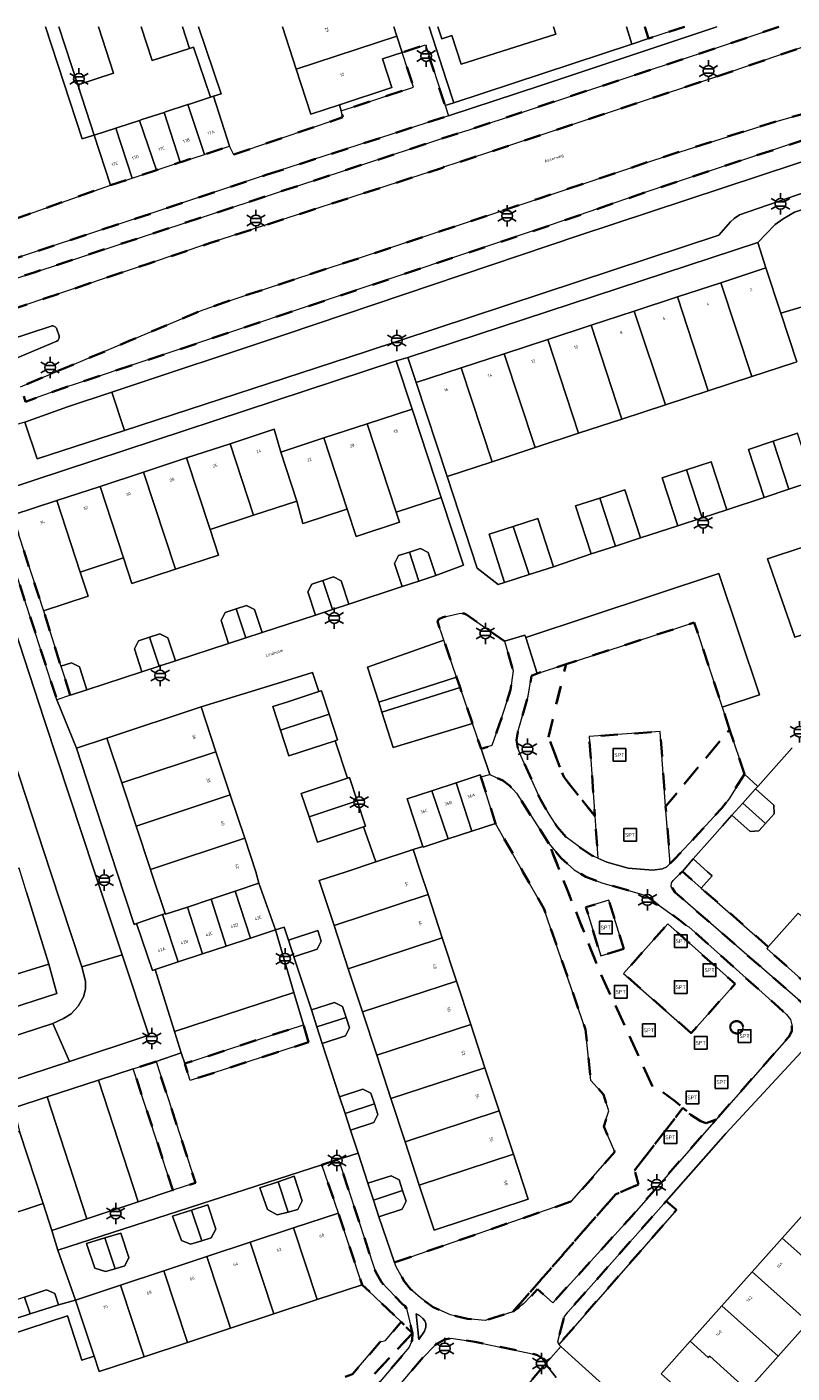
# Model space of a CAD drawing. Extents: x 105780 to 185197, y 477999 to 525027.
# Tile 86 of 256: x 106010 to 106100, y 479941 to 480100. Entities that reach past the tile are written whole.
import ezdxf
from ezdxf.enums import TextEntityAlignment as Align

# ---------------------------------------------------------------- set-up
doc = ezdxf.new("R2010")
doc.units = 0
doc.linetypes.add('XX-HIDDEN', pattern=[4, 2, -2])
for name, color, linetype, lineweight in [('B-GV-GR-HAAG_01-G', 252, 'GR-HAAG1', 13), ('B-GV-GR-MATERIAALGRENS-G', 252, 'XX-HIDDEN', 35), ('B-RO-IE-MEUBILAIR_WEGMEUBILAIR-S', 252, 'Continuous', 25), ('B-XX-KG-KADASTRAAL_BEBOUWING-G', 252, 'Continuous', 20), ('B1-WE-OG-BEBOUWING-T18', 7, 'Continuous', 18), ('B1-WE-OG-TERREIN_ERF-GV', 252, 'Continuous', 18), ('B1-WE-OG-TOPOGRAFIE-T18', 10, 'Continuous', 18), ('B1-WE-VH-VERHARDING_ASFALT-GV', 252, 'Continuous', 18), ('B1-WE-VH-VERHARDING_BETONSTRAATSTEEN-GV', 252, 'Continuous', 18), ('B1-WE-VH-VERHARDING_TEGEL-GV', 252, 'Continuous', 18), ('B1-WE-VH-VERHARDING_TEGEL_RUBBER-GV', 252, 'Continuous', 18)]:
    doc.layers.add(name, color=color, linetype=linetype, lineweight=lineweight)
doc.styles.add('NLCS-ISO', font='NLCS-ISO.ttf')
doc.styles.add('NLCS-ISO-M200-T18', font='NLCS-ISO.ttf', dxfattribs={"height": 0.36})
doc.linetypes.add('GR-HAAG1', pattern='A,6,[176,NLCS.shx,S=0.125,R=0,X=0,Y=0],-2', length=8)

# ---------------------------------------------------------------- blocks, each defined once
blk = doc.blocks.new('B-SIE-WEG_LICHTMAST-SO')
at = {"ltscale": 0.1}
for p, q in [((-1.1, 0.63), (-2.19, 1.27)), ((0, 1.27), (0, 2.53)), ((1.1, 0.63), (2.19, 1.27)), ((-1.1, -0.63), (-2.19, -1.27)), ((0, -1.27), (0, -2.53)), ((1.1, -0.63), (2.19, -1.27))]:
    blk.add_line(p, q, dxfattribs=at)
at = {"flags": 128}
for points in [[(-1.16, 0.5), (1.16, 0.5)], [(-1.16, -0.5), (1.16, -0.5)]]:
    blk.add_lwpolyline(points, dxfattribs=at)
at = {"ltscale": 0.1}
blk.add_circle((0, 0), 1.27, dxfattribs=at)
at = {"style": 'NLCS-ISO'}
blk.add_attdef('TYPE', text='', height=1.8, dxfattribs=at).set_placement((0, 2.53), align=Align.BOTTOM_CENTER)
blk = doc.blocks.new('SIE-WEG_SPEELTOESTEL-SO')
at = {"flags": 128}
blk.add_lwpolyline([(-0.75, -0.75), (0.75, -0.75), (0.75, 0.75), (-0.75, 0.75)], close=True, dxfattribs=at)
at = {"style": 'NLCS-ISO'}
blk.add_text('SPT', height=0.45, dxfattribs=at).set_placement((0, 0), align=Align.MIDDLE_CENTER)

msp = doc.modelspace()

# ---------------------------------------------------------------- linework, layer by layer
at = {"layer": 'B-GV-GR-HAAG_01-G', "flags": 128}
for points in [[(106091.516, 480075.342), (106092.899, 480076.924), (106093.332, 480077.343), (106093.973, 480077.777), (106114.201, 480084.737), (106113.193, 480088.081), (106100.632, 480083.79), (106074.975, 480075.311), (106040.32, 480063.654), (106019.698, 480056.785), (106021.208, 480052.244), (106049.707, 480061.543)], [(106021.208, 480052.244), (106019.698, 480056.785), (106014.469, 480055.043), (106009.414, 480053.239), (106010.891, 480048.877)]]:
    msp.add_lwpolyline(points, close=True, dxfattribs=at)
at = {"layer": 'B-GV-GR-MATERIAALGRENS-G', "flags": 128}
for points in [[(106098.633, 480100.013), (106089.741, 480097.024), (106087.837, 480096.384), (106061.977, 480087.846), (106060.706, 480087.427), (106023.001, 480075.052), (106010.636, 480070.993), (106004.89, 480069.107), (106005.922, 480065.907), (106011.646, 480067.826), (106024.025, 480071.977), (106031.251, 480074.4), (106058.837, 480083.337), (106058.973, 480083.423), (106064.033, 480085.071), (106090.676, 480093.919), (106103.062, 480098.176)], [(106082.776, 480100.013), (106083.196, 480098.626), (106087.449, 480100.013)], [(106092.864, 479981.567), (106092.905, 479981.781), (106092.894, 479981.835)]]:
    msp.add_lwpolyline(points, dxfattribs=at)
for points in [[(106038.108, 480082.523), (106059.53, 480089.503), (106059.143, 480090.694), (106056.808, 480097.888), (106054.073, 480096.994), (106055.419, 480092.877), (106046.848, 480090.074), (106047.044, 480089.317), (106034.094, 480084.902), (106033.693, 480085.771), (106033.635, 480085.898), (106030.818, 480084.972), (106030.669, 480084.923), (106028.001, 480084.046), (106027.814, 480083.985), (106025.184, 480083.121), (106024.999, 480083.06), (106022.367, 480082.195), (106022.11, 480082.111), (106019.55, 480081.269), (106000, 480074.37), (105997.512, 480073.573), (105998.088, 480071.8), (106000, 480072.388), (106000.375, 480072.503), (106000.001, 480073.792), (106001.097, 480074.153), (106001.762, 480071.667), (106000, 480071.165), (105998.521, 480070.744), (105998.864, 480069.546), (106000, 480069.879), (106022.558, 480077.329)], [(106116.031, 480091.452), (106119.961, 480092.756), (106119.177, 480094.756), (106113.94, 480093.157), (106112.9, 480092.87), (106103.892, 480090.38), (106098.154, 480088.794), (106083.845, 480084.256), (106070.289, 480079.702), (106044.002, 480071), (106034.086, 480067.753), (106030.405, 480066.486), (106021.695, 480062.796), (106014.246, 480059.665), (106008.902, 480057.419), (106009.5, 480055.649), (106011.077, 480056.206), (106014.735, 480057.51), (106014.914, 480057.57), (106071.694, 480076.568), (106082.643, 480080.361), (106104.777, 480087.714), (106113.607, 480090.647)], [(106007.915, 480042.205), (106006.931, 480045.173), (106005.364, 480044.656), (106013.219, 480020.365), (106014.808, 480020.886), (106013.68, 480024.325), (106011.629, 480030.892)], [(106066.17, 480027.287), (106061.702, 480030.427), (106061.388, 480030.569), (106060.959, 480030.6), (106058.9, 480030.14), (106058.421, 480029.901), (106058.233, 480029.612), (106058.994, 480027.397), (106060.494, 480023.034), (106060.91, 480021.822), (106062.374, 480017.563), (106063.411, 480014.544), (106064.671, 480014.937), (106065.597, 480017.496), (106066.881, 480021.521), (106067.189, 480023.789)], [(106092.806, 480016.835), (106091.934, 480019.484), (106088.629, 480029.516), (106073.451, 480024.577), (106071.361, 480015.949), (106073.173, 480011.219), (106076.872, 480006.588), (106076.196, 480015.999), (106084.593, 480016.602), (106085.232, 480007.713)], [(106071.361, 480015.949), (106073.451, 480024.577), (106070.054, 480023.472), (106069.379, 480023.202), (106068.976, 480020.786), (106067.733, 480016.578), (106067.599, 480015.586), (106067.761, 480014.616), (106068.144, 480013.625), (106070.428, 480008.537), (106071.454, 480006.796), (106072.433, 480005.277), (106073.48, 480004.079), (106074.952, 480002.986), (106076.519, 480001.915), (106077.231, 480001.603), (106076.872, 480006.588), (106073.173, 480011.219)], [(106094.551, 480011.539), (106092.806, 480016.835), (106085.232, 480007.713), (106085.791, 480000.973), (106086.282, 480001.495), (106089.09, 480004.479), (106091.83, 480007.499), (106092.7, 480008.593)], [(106071.424, 480003.35), (106067.594, 480009.299), (106066.813, 480010.166), (106065.986, 480010.803), (106065.1, 480011.176), (106064.448, 480011.528), (106063.378, 480011.242), (106065.094, 480005.728), (106068.359, 480000), (106070.832, 479995.666), (106075.75, 479981.339), (106076.388, 479975.291), (106077.89, 479973.644), (106078.498, 479971.677), (106078.208, 479970.749), (106077.93, 479969.858), (106079.209, 479966.825), (106074.112, 479960.983), (106053.157, 479953.735), (106053.344, 479953.211), (106054.29, 479951.542), (106055.058, 479950.586), (106056.216, 479949.548), (106057.737, 479948.439), (106059.772, 479947.533), (106061.791, 479947.081), (106063.886, 479946.877), (106067.16, 479947.899), (106076.048, 479958.072), (106078.118, 479960.441), (106079.307, 479961.802), (106082.018, 479962.971), (106081.559, 479964.641), (106087.286, 479972.037), (106086.386, 479972.809), (106084.888, 479973.92), (106083.751, 479974.438), (106077.305, 479988.491)], [(106087.621, 479993.665), (106086.851, 479994.292), (106083.823, 479996.464), (106082.941, 479997.133), (106082.228, 479997.391), (106077.691, 479998.689), (106075.799, 479999.403), (106074.797, 480000), (106074.429, 480000.219), (106072.879, 480001.614), (106071.424, 480003.35), (106077.305, 479988.491), (106083.751, 479974.438), (106084.888, 479973.92), (106086.386, 479972.809), (106087.286, 479972.037), (106088.221, 479971.235), (106089.312, 479970.497), (106090.034, 479970.218), (106091.208, 479970.678), (106094.134, 479973.967), (106099.794, 479980.465), (106100.182, 479981.12), (106100.184, 479981.876), (106100.023, 479982.496), (106099.532, 479983.085), (106098.603, 479983.962), (106093.981, 479988.099), (106087.971, 479993.478)], [(106097.369, 479991.123), (106089.447, 479998.065), (106087.213, 480000.023), (106086.964, 479999.774), (106086.139, 479998.949), (106085.941, 479998.675), (106085.878, 479998.248), (106086.367, 479997.551), (106104.776, 479981.536), (106106.172, 479983.108), (106103.912, 479985.091), (106103.829, 479984.998), (106097.189, 479990.921)], [(106080.279, 479990.882), (106077.553, 479990.052), (106075.802, 479995.805), (106078.528, 479996.635)], [(106088.25, 479980.884), (106080.263, 479987.971), (106085.481, 479993.823), (106093.45, 479986.715)], [(106042.996, 479979.827), (106042.377, 479981.875), (106028.335, 479977.279), (106028.963, 479975.282)], [(106024.942, 479977.522), (106022.249, 479976.649), (106026.939, 479962.294), (106029.62, 479963.185)], [(106091.208, 479970.678), (106090.034, 479970.218), (106089.312, 479970.497), (106088.221, 479971.235), (106087.286, 479972.037), (106081.559, 479964.641), (106082.018, 479962.971), (106079.307, 479961.802), (106078.118, 479960.441), (106076.048, 479958.072), (106067.16, 479947.899), (106068.414, 479948.832), (106070.084, 479950.591), (106071.881, 479948.961), (106081.218, 479959.233)], [(106046.257, 479965.853), (106044.561, 479965.305), (106046.511, 479959.583), (106049.314, 479951.111), (106053.933, 479946.719), (106055.287, 479945.369), (106054.582, 479948.281), (106054.377, 479948.601), (106054.103, 479948.814), (106051.614, 479951.415), (106050.871, 479952.772), (106046.624, 479965.699)], [(106086.515, 479959.964), (106085.285, 479960.998), (106073.681, 479947.866), (106073.223, 479947.276), (106072.462, 479944.382), (106072.581, 479944.026)], [(106041.163, 479921.561), (106037.475, 479924.75), (106039.056, 479926.572), (106038.228, 479927.667), (106037.968, 479928.466), (106038.093, 479929.367), (106038.622, 479930.182), (106039.225, 479930.578), (106040.064, 479930.949), (106040.708, 479930.997), (106041.305, 479930.981), (106041.788, 479930.852), (106055.287, 479945.369), (106053.933, 479946.719), (106052.099, 479944.49), (106051.446, 479944.344), (106048.19, 479940.527), (106047.097, 479940.149), (106047.236, 479939.789), (106045.618, 479939.26), (106045.564, 479939.413), (106024.499, 479932.518), (106031.47, 479911.508), (106034.704, 479913.672), (106037.54, 479915.777), (106038.819, 479917.116), (106040.077, 479919.018), (106040.908, 479920.436), (106041.475, 479921.291)], [(106055.287, 479945.369), (106041.788, 479930.852), (106043.062, 479930.127), (106044.703, 479931.879), (106046.726, 479934.04), (106049.767, 479937.636), (106054.896, 479943.699), (106055.245, 479944.536)], [(106071.052, 479941.786), (106070.656, 479942.393), (106070.081, 479942.765), (106069.697, 479942.899), (106062.679, 479944.352), (106059.877, 479944.786), (106059.056, 479944.608), (106058.048, 479944.03), (106056.336, 479942.308), (106051.814, 479936.927), (106051.349, 479936.223), (106051.368, 479936.165), (106051.696, 479935.138), (106053.885, 479933.281), (106053.619, 479932.951), (106055.138, 479931.609), (106051.003, 479926.947), (106049.748, 479925.532), (106048.95, 479924.633), (106052.525, 479921.352), (106053.329, 479920.615), (106054.601, 479922.013), (106053.834, 479922.699), (106056.374, 479925.497), (106062.738, 479932.363), (106068.717, 479939.067)]]:
    msp.add_lwpolyline(points, close=True, dxfattribs=at)
for points in [[(106092.894, 479981.835, -0.8876909), (106094.404, 479981.395)], [(106094.404, 479981.395, -0.8038768), (106092.864, 479981.567)]]:
    msp.add_lwpolyline(points, format="xyb", dxfattribs=at)
at = {"layer": 'B-XX-KG-KADASTRAAL_BEBOUWING-G', "flags": 128}
for points in [[(106039.889, 480100.013), (106041.521, 480095.023), (106053.442, 480098.922), (106053.086, 480100.013)], [(106058.276, 480100.013), (106058.74, 480098.598), (106059.928, 480098.988), (106061.038, 480095.606), (106072.242, 480099.161), (106071.962, 480100.013)]]:
    msp.add_lwpolyline(points, dxfattribs=at)
for points in [[(106054.073, 480096.994), (106053.442, 480098.922), (106041.521, 480095.023), (106043.265, 480089.691), (106046.66, 480090.802), (106052.84, 480092.823), (106051.727, 480096.227)], [(106031.725, 480091.798), (106031.396, 480091.691), (106028.894, 480090.876), (106028.715, 480090.818), (106030.669, 480084.923), (106030.818, 480084.972), (106033.635, 480085.898)], [(106028.715, 480090.818), (106026.075, 480089.957), (106025.888, 480089.896), (106027.814, 480083.985), (106028.001, 480084.046), (106030.669, 480084.923)], [(106022.982, 480088.949), (106020.436, 480088.12), (106020.167, 480088.032), (106022.11, 480082.111), (106022.367, 480082.195), (106024.999, 480083.06)], [(106025.888, 480089.896), (106023.256, 480089.038), (106022.982, 480088.949), (106024.999, 480083.06), (106025.184, 480083.121), (106027.814, 480083.985)], [(106020.167, 480088.032), (106017.614, 480087.2), (106019.55, 480081.269), (106022.11, 480082.111)], [(106097.098, 480071.481), (106091.784, 480069.736), (106095.429, 480058.636), (106100.384, 480060.262), (106100.742, 480060.38), (106098.854, 480066.13)], [(106091.784, 480069.736), (106086.648, 480068.05), (106090.284, 480056.946), (106095.429, 480058.636)], [(106086.648, 480068.05), (106081.522, 480066.367), (106085.205, 480055.279), (106090.284, 480056.946)], [(106081.522, 480066.367), (106076.416, 480064.691), (106080.061, 480053.59), (106085.205, 480055.279)], [(106076.416, 480064.691), (106071.293, 480063.009), (106074.938, 480051.908), (106080.061, 480053.59)], [(106071.293, 480063.009), (106066.144, 480061.318), (106069.803, 480050.222), (106074.938, 480051.908)], [(106066.144, 480061.318), (106061.048, 480059.645), (106064.693, 480048.544), (106069.803, 480050.222)], [(106061.048, 480059.645), (106055.736, 480057.901), (106059.38, 480046.8), (106064.693, 480048.544)], [(106055.235, 480054.776), (106049.927, 480053.034), (106053.369, 480042.548), (106058.677, 480044.291), (106057.997, 480046.362)], [(106039.69, 480049.674), (106038.934, 480052.386), (106038.813, 480052.346), (106033.695, 480050.666), (106036.473, 480042.203), (106041.591, 480043.883)], [(106049.927, 480053.034), (106044.808, 480051.354), (106047.57, 480042.94), (106048.634, 480039.7), (106053.752, 480041.38), (106053.369, 480042.548)], [(106033.695, 480050.666), (106028.558, 480048.981), (106031.346, 480040.52), (106036.473, 480042.203)], [(106044.808, 480051.354), (106039.69, 480049.674), (106041.591, 480043.883), (106042.321, 480041.217), (106042.452, 480041.26), (106047.417, 480042.89), (106047.57, 480042.94)], [(106097.948, 480050.965), (106095.022, 480050.003), (106096.889, 480044.32), (106099.815, 480045.281)], [(106097.948, 480050.965), (106099.815, 480045.281), (106102.698, 480046.228), (106102.265, 480047.545), (106100.831, 480051.912)], [(106028.558, 480048.981), (106023.459, 480047.307), (106027.235, 480035.804), (106032.344, 480037.481), (106031.346, 480040.52)], [(106023.459, 480047.307), (106018.332, 480045.624), (106021.081, 480037.152), (106022.079, 480034.112), (106027.235, 480035.804)], [(106087.711, 480047.576), (106084.82, 480046.632), (106086.672, 480040.96), (106089.573, 480041.907)], [(106087.711, 480047.576), (106089.573, 480041.907), (106092.46, 480042.849), (106090.608, 480048.522)], [(106018.332, 480045.624), (106013.197, 480043.939), (106015.957, 480035.47), (106021.081, 480037.152)], [(106077.456, 480044.24), (106074.585, 480043.305), (106076.438, 480037.617), (106079.322, 480038.556)], [(106077.456, 480044.24), (106079.322, 480038.556), (106082.252, 480039.511), (106080.399, 480045.198)], [(106013.197, 480043.939), (106007.915, 480042.205), (106011.629, 480030.892), (106016.893, 480032.62), (106015.957, 480035.47)], [(106067.211, 480040.876), (106064.338, 480039.949), (106066.18, 480034.242), (106069.082, 480035.178)], [(106067.211, 480040.876), (106069.082, 480035.178), (106071.975, 480036.112), (106070.133, 480041.819)], [(106054.913, 480037.845), (106053.637, 480037.427), (106053.164, 480036.493), (106054.061, 480033.756), (106056.042, 480034.406)], [(106054.913, 480037.845), (106056.042, 480034.406), (106058.052, 480035.065), (106057.155, 480037.802), (106056.221, 480038.274)], [(106044.675, 480034.488), (106043.374, 480034.062), (106042.902, 480033.128), (106043.799, 480030.391), (106045.804, 480031.049)], [(106044.675, 480034.488), (106045.804, 480031.049), (106047.761, 480031.691), (106046.864, 480034.427), (106045.93, 480034.9)], [(106034.437, 480031.132), (106035.566, 480027.692), (106037.48, 480028.319), (106036.583, 480031.056), (106035.649, 480031.529)], [(106034.437, 480031.132), (106033.102, 480030.694), (106032.63, 480029.76), (106033.527, 480027.023), (106035.566, 480027.692)], [(106024.176, 480027.768), (106025.301, 480024.326), (106027.227, 480024.958), (106026.33, 480027.694), (106025.396, 480028.167)], [(106024.176, 480027.768), (106022.849, 480027.332), (106022.377, 480026.398), (106023.274, 480023.662), (106025.301, 480024.326)], [(106013.68, 480024.325), (106014.808, 480020.886), (106016.774, 480021.53), (106015.877, 480024.267), (106014.943, 480024.74)], [(106044.189, 480021.33), (106040.526, 480020.129), (106038.756, 480019.549), (106039.674, 480016.75), (106045.413, 480018.658), (106044.503, 480021.433)], [(106030.265, 480019.518), (106019.129, 480015.816), (106020.894, 480010.507), (106032.03, 480014.209)], [(106045.413, 480018.658), (106039.674, 480016.75), (106040.669, 480013.714), (106046.125, 480015.503), (106046.416, 480015.598)], [(106032.03, 480014.209), (106020.894, 480010.507), (106022.595, 480005.389), (106033.731, 480009.09)], [(106047.586, 480011.072), (106042.125, 480009.251), (106043.042, 480006.501), (106048.742, 480008.396), (106047.824, 480011.151)], [(106063.378, 480011.242), (106063.308, 480011.456), (106060.442, 480010.514), (106062.322, 480004.816), (106065.094, 480005.728)], [(106033.731, 480009.09), (106022.595, 480005.389), (106024.296, 480000.27), (106035.433, 480003.972)], [(106057.577, 480009.572), (106054.668, 480008.616), (106056.524, 480002.989), (106056.548, 480002.916), (106059.515, 480003.892)], [(106060.442, 480010.514), (106057.577, 480009.572), (106059.515, 480003.892), (106062.322, 480004.816)], [(106095.873, 480009.811), (106094.362, 480008.122), (106097.064, 480005.712), (106098.078, 480006.846), (106098.02, 480007.891)], [(106048.742, 480008.396), (106043.042, 480006.501), (106044.045, 480003.491), (106049.481, 480005.303), (106049.744, 480005.391)], [(106094.362, 480008.122), (106093.086, 480006.695), (106095.233, 480004.775), (106096.278, 480004.833), (106097.064, 480005.712)], [(106035.433, 480003.972), (106024.296, 480000.27), (106024.386, 480000), (106026.035, 479995.039), (106026.061, 479994.961), (106028.651, 479995.822), (106031.459, 479996.756), (106034.3, 479997.7), (106037.093, 479998.629), (106036.753, 480000)], [(106050.939, 480001.156), (106047.418, 480000), (106044.256, 479998.962), (106046, 479993.648), (106057.126, 479997.299), (106056.239, 480000), (106055.381, 480002.614)], [(106088.474, 480001.536), (106087.213, 480000.023), (106089.447, 479998.065), (106090.727, 479999.521), (106090.192, 480000)], [(106009.629, 479997.565), (106008.743, 480000.431), (106003.338, 479998.76), (106006.902, 479987.412), (106012.257, 479989.068)], [(106037.093, 479998.629), (106034.3, 479997.7), (106036.119, 479992.137), (106039.076, 479993.109)], [(106031.459, 479996.756), (106028.651, 479995.822), (106030.432, 479990.267), (106033.238, 479991.189)], [(106034.3, 479997.7), (106031.459, 479996.756), (106033.238, 479991.189), (106036.119, 479992.137)], [(106057.126, 479997.299), (106046, 479993.648), (106047.683, 479988.523), (106058.808, 479992.175)], [(106025.712, 479994.927), (106022.64, 479993.866), (106024.534, 479988.327), (106024.831, 479988.425), (106027.555, 479989.321)], [(106028.651, 479995.822), (106026.061, 479994.961), (106026.035, 479995.039), (106025.712, 479994.927), (106027.555, 479989.321), (106030.432, 479990.267)], [(106100.902, 479995.084), (106097.369, 479991.123), (106097.189, 479990.921), (106103.829, 479984.998), (106103.912, 479985.091), (106107.542, 479989.161)], [(106040.618, 479991.916), (106041.262, 479989.938), (106044.019, 479990.837), (106044.494, 479991.77), (106044.078, 479993.044)], [(106058.808, 479992.175), (106047.683, 479988.523), (106049.365, 479983.398), (106060.49, 479987.05)], [(106060.49, 479987.05), (106049.365, 479983.398), (106051.047, 479978.274), (106062.172, 479981.926)], [(106043.318, 479983.635), (106043.973, 479981.628), (106047.431, 479982.763), (106047.008, 479984.06), (106046.075, 479984.534)], [(106047.431, 479982.763), (106043.973, 479981.628), (106044.611, 479979.67), (106047.368, 479980.569), (106047.842, 479981.502)], [(106062.172, 479981.926), (106051.047, 479978.274), (106052.729, 479973.149), (106063.854, 479976.8)], [(106063.854, 479976.8), (106052.729, 479973.149), (106054.411, 479968.024), (106065.536, 479971.676)], [(106046.666, 479973.367), (106047.316, 479971.373), (106050.775, 479972.508), (106050.356, 479973.792), (106049.423, 479974.266)], [(106050.775, 479972.508), (106047.316, 479971.373), (106047.956, 479969.412), (106050.713, 479970.311), (106051.187, 479971.244)], [(106065.536, 479971.676), (106054.411, 479968.024), (106056.093, 479962.9), (106067.218, 479966.551)], [(106008.777, 479969.244), (106003.482, 479967.495), (106006.291, 479958.994), (106011.586, 479960.743)], [(106067.218, 479966.551), (106056.093, 479962.9), (106057.838, 479957.585), (106068.963, 479961.236)], [(106039.39, 479963.308), (106037.224, 479962.585), (106038.112, 479960.028), (106039.274, 479959.365), (106040.58, 479959.713)], [(106039.39, 479963.308), (106040.58, 479959.713), (106041.725, 479960.018), (106042.229, 479961.047), (106041.294, 479963.944)], [(106050.008, 479963.118), (106050.661, 479961.117), (106054.119, 479962.252), (106053.698, 479963.543), (106052.766, 479964.017)], [(106054.119, 479962.252), (106050.661, 479961.117), (106051.301, 479959.154), (106054.058, 479960.053), (106054.532, 479960.986)], [(106029.149, 479959.942), (106026.895, 479959.225), (106027.94, 479956.346), (106029.004, 479955.906), (106030.35, 479956.311)], [(106029.149, 479959.942), (106030.35, 479956.311), (106031.479, 479956.651), (106032.031, 479957.701), (106031.065, 479960.552)], [(106046.511, 479959.583), (106041.204, 479957.827), (106044.007, 479949.355), (106049.314, 479951.111)], [(106102.637, 479960.675), (106099.004, 479956.602), (106105.714, 479950.668), (106109.322, 479954.712)], [(106018.885, 479956.646), (106016.715, 479955.979), (106017.709, 479953.062), (106018.957, 479952.668), (106020.092, 479952.999)], [(106018.885, 479956.646), (106020.092, 479952.999), (106021.27, 479953.343), (106021.721, 479954.319), (106020.787, 479957.231)], [(106041.204, 479957.827), (106036.087, 479956.134), (106038.89, 479947.662), (106044.007, 479949.355)], [(106099.004, 479956.602), (106095.461, 479952.63), (106102.138, 479946.658), (106105.714, 479950.668)], [(106036.087, 479956.134), (106030.969, 479954.441), (106033.772, 479945.969), (106038.89, 479947.662)], [(106030.969, 479954.441), (106025.852, 479952.748), (106028.655, 479944.276), (106033.772, 479945.969)], [(106025.852, 479952.748), (106020.735, 479951.055), (106023.538, 479942.583), (106028.655, 479944.276)], [(106095.461, 479952.63), (106091.88, 479948.616), (106098.565, 479942.653), (106102.138, 479946.658)], [(106009.379, 479949.65), (106010.04, 479947.648), (106013.401, 479948.729), (106012.957, 479950.072), (106011.964, 479950.521)], [(106020.735, 479951.055), (106015.428, 479949.299), (106017.625, 479942.66), (106018.231, 479940.827), (106023.538, 479942.583)], [(106009.379, 479949.65), (106006.559, 479948.7), (106006.136, 479947.72), (106006.539, 479946.521), (106010.04, 479947.648)], [(106091.88, 479948.616), (106088.295, 479944.596), (106088.127, 479944.408), (106090.265, 479942.501), (106090.459, 479942.662), (106094.985, 479938.528), (106095.057, 479938.72), (106098.565, 479942.653)], [(106088.127, 479944.408), (106084.71, 479940.576), (106086.847, 479938.669), (106093.532, 479932.705), (106097.119, 479936.725), (106097.196, 479936.812), (106095.057, 479938.72), (106094.985, 479938.528), (106090.459, 479942.662), (106090.265, 479942.501)]]:
    msp.add_lwpolyline(points, close=True, dxfattribs=at)
at = {"layer": 'B1-WE-OG-TERREIN_ERF-GV', "flags": 128}
for points in [[(106000, 480074.37), (106019.55, 480081.269), (106017.614, 480087.2), (106017.455, 480087.148), (106016.21, 480086.746), (106011.854, 480100.013)], [(106029.965, 480100.013), (106032.634, 480092.092), (106031.725, 480091.798), (106033.635, 480085.898), (106033.693, 480085.771), (106034.094, 480084.902), (106047.044, 480089.317), (106046.848, 480090.074), (106046.66, 480090.802), (106043.265, 480089.691), (106041.521, 480095.023), (106039.889, 480100.013)], [(106057.238, 480100.013), (106059.314, 480093.688), (106060.186, 480091.032), (106081.23, 480097.964), (106080.588, 480100.013)], [(106071.962, 480100.013), (106072.242, 480099.161), (106061.038, 480095.606), (106059.928, 480098.988), (106058.74, 480098.598), (106058.276, 480100.013)], [(106100.384, 480060.262), (106095.429, 480058.636), (106090.284, 480056.946), (106085.205, 480055.279), (106080.061, 480053.59), (106074.938, 480051.908), (106069.803, 480050.222), (106064.693, 480048.544), (106059.38, 480046.8), (106062.95, 480035.923), (106065.414, 480033.995), (106066.18, 480034.242), (106064.338, 480039.949), (106067.211, 480040.876), (106070.133, 480041.819), (106071.975, 480036.112), (106076.438, 480037.617), (106074.585, 480043.305), (106077.456, 480044.24), (106080.399, 480045.198), (106082.252, 480039.511), (106086.672, 480040.96), (106084.82, 480046.632), (106087.711, 480047.576), (106090.608, 480048.522), (106092.46, 480042.849), (106096.889, 480044.32), (106095.022, 480050.003), (106097.948, 480050.965), (106100.831, 480051.912)], [(106100.225, 480014.679), (106096.14, 480010.109), (106095.873, 480009.811), (106098.02, 480007.891), (106098.078, 480006.846), (106097.064, 480005.712), (106096.278, 480004.833), (106095.233, 480004.775), (106093.086, 480006.695), (106091.967, 480005.443), (106090.735, 480004.065), (106088.474, 480001.536), (106090.192, 480000), (106090.727, 479999.521), (106089.447, 479998.065), (106097.369, 479991.123), (106100.902, 479995.084)], [(106102.258, 479979.724), (106092.367, 479969.012), (106085.285, 479960.998), (106086.515, 479959.964), (106072.581, 479944.026), (106072.827, 479943.799), (106074.122, 479942.602), (106080.991, 479936.406)], [(106009.379, 479949.65), (106011.964, 479950.521), (106012.957, 479950.072), (106013.401, 479948.729), (106015.428, 479949.299), (106013.335, 479955.216), (106012.613, 479957.531), (106011.586, 479960.743), (106006.291, 479958.994)], [(106084.71, 479940.576), (106088.127, 479944.408), (106088.295, 479944.596), (106091.88, 479948.616), (106095.461, 479952.63), (106099.004, 479956.602), (106102.637, 479960.675)], [(106048.19, 479940.527), (106051.446, 479944.344), (106052.099, 479944.49), (106053.933, 479946.719), (106049.314, 479951.111), (106044.007, 479949.355), (106038.89, 479947.662), (106033.772, 479945.969), (106028.655, 479944.276), (106023.538, 479942.583), (106018.231, 479940.827), (106017.625, 479942.66), (106016.178, 479942.181), (106014.473, 479947.41), (106000.479, 479942.847)], [(106072.3, 479940.144), (106071.407, 479941.241), (106071.052, 479941.786), (106068.717, 479939.067), (106072.588, 479935.614), (106073.634, 479936.77), (106074.209, 479936.817), (106075.078, 479936.887), (106075.865, 479936.162), (106074.153, 479934.218), (106076.922, 479931.749), (106077.006, 479931.674), (106074.994, 479929.587), (106079.021, 479925.995), (106083.049, 479922.403), (106084.851, 479924.643), (106084.96, 479924.546), (106088.988, 479920.953), (106093.016, 479917.361), (106094.305, 479916.211)]]:
    msp.add_lwpolyline(points, dxfattribs=at)
for points in [[(106054.073, 480096.994), (106051.727, 480096.227), (106052.84, 480092.823), (106046.66, 480090.802), (106046.848, 480090.074), (106055.419, 480092.877)], [(106071.293, 480063.009), (106076.416, 480064.691), (106081.522, 480066.367), (106086.648, 480068.05), (106091.784, 480069.736), (106097.098, 480071.481), (106096.129, 480074.484), (106054.753, 480060.897), (106055.736, 480057.901), (106061.048, 480059.645), (106066.144, 480061.318)], [(106055.235, 480054.776), (106053.362, 480060.482), (106006.931, 480045.173), (106007.915, 480042.205), (106013.197, 480043.939), (106018.332, 480045.624), (106023.459, 480047.307), (106028.558, 480048.981), (106033.695, 480050.666), (106038.813, 480052.346), (106038.934, 480052.386), (106039.69, 480049.674), (106044.808, 480051.354), (106049.927, 480053.034)], [(106053.164, 480036.493), (106053.637, 480037.427), (106054.913, 480037.845), (106056.221, 480038.274), (106057.155, 480037.802), (106058.052, 480035.065), (106061.307, 480036.278), (106058.677, 480044.291), (106053.369, 480042.548), (106053.752, 480041.38), (106048.634, 480039.7), (106047.57, 480042.94), (106047.417, 480042.89), (106042.452, 480041.26), (106042.321, 480041.217), (106041.591, 480043.883), (106036.473, 480042.203), (106031.346, 480040.52), (106032.344, 480037.481), (106027.235, 480035.804), (106022.079, 480034.112), (106021.081, 480037.152), (106015.957, 480035.47), (106016.893, 480032.62), (106011.629, 480030.892), (106013.68, 480024.325), (106014.943, 480024.74), (106015.877, 480024.267), (106016.774, 480021.53), (106023.274, 480023.662), (106022.377, 480026.398), (106022.849, 480027.332), (106024.176, 480027.768), (106025.396, 480028.167), (106026.33, 480027.694), (106027.227, 480024.958), (106033.527, 480027.023), (106032.63, 480029.76), (106033.102, 480030.694), (106034.437, 480031.132), (106035.649, 480031.529), (106036.583, 480031.056), (106037.48, 480028.319), (106043.799, 480030.391), (106042.902, 480033.128), (106043.374, 480034.062), (106044.675, 480034.488), (106045.93, 480034.9), (106046.864, 480034.427), (106047.761, 480031.691), (106054.061, 480033.756)], [(106047.586, 480011.072), (106046.125, 480015.503), (106040.669, 480013.714), (106039.674, 480016.75), (106038.756, 480019.549), (106040.526, 480020.129), (106044.189, 480021.33), (106043.439, 480023.585), (106039.798, 480022.461), (106030.265, 480019.518), (106032.03, 480014.209), (106033.731, 480009.09), (106035.433, 480003.972), (106036.753, 480000), (106037.093, 479998.629), (106039.076, 479993.109), (106040.118, 479993.452), (106040.618, 479991.916), (106044.078, 479993.044), (106044.494, 479991.77), (106044.019, 479990.837), (106041.262, 479989.938), (106043.318, 479983.635), (106046.075, 479984.534), (106047.008, 479984.06), (106047.431, 479982.763), (106047.842, 479981.502), (106047.368, 479980.569), (106044.611, 479979.67), (106046.666, 479973.367), (106049.423, 479974.266), (106050.356, 479973.792), (106050.775, 479972.508), (106051.187, 479971.244), (106050.713, 479970.311), (106047.956, 479969.412), (106048.844, 479966.689), (106050.008, 479963.118), (106052.766, 479964.017), (106053.698, 479963.543), (106054.119, 479962.252), (106054.532, 479960.986), (106054.058, 479960.053), (106051.301, 479959.154), (106053.157, 479953.735), (106074.112, 479960.983), (106079.209, 479966.825), (106077.93, 479969.858), (106078.208, 479970.749), (106078.498, 479971.677), (106077.89, 479973.644), (106076.388, 479975.291), (106075.75, 479981.339), (106070.832, 479995.666), (106068.359, 480000), (106065.094, 480005.728), (106062.322, 480004.816), (106059.515, 480003.892), (106056.548, 480002.916), (106056.524, 480002.989), (106055.381, 480002.614), (106056.239, 480000), (106057.126, 479997.299), (106058.808, 479992.175), (106060.49, 479987.05), (106062.172, 479981.926), (106063.854, 479976.8), (106065.536, 479971.676), (106067.218, 479966.551), (106068.963, 479961.236), (106057.838, 479957.585), (106056.093, 479962.9), (106054.411, 479968.024), (106052.729, 479973.149), (106051.047, 479978.274), (106049.365, 479983.398), (106047.683, 479988.523), (106046, 479993.648), (106044.256, 479998.962), (106047.418, 480000), (106050.939, 480001.156), (106049.481, 480005.303), (106044.045, 480003.491), (106043.042, 480006.501), (106042.125, 480009.251)], [(106024.386, 480000), (106024.296, 480000.27), (106022.595, 480005.389), (106020.894, 480010.507), (106019.129, 480015.816), (106015.528, 480014.619), (106020.32, 480000), (106022.372, 479993.741), (106022.64, 479993.866), (106025.712, 479994.927), (106026.035, 479995.039)], [(106013.215, 479985.597), (106012.257, 479989.068), (106006.902, 479987.412), (106001.75, 479985.819), (106000, 479985.278), (105996.624, 479984.234), (105991.478, 479982.643), (105986.331, 479981.052), (105981.184, 479979.46), (105975.846, 479977.81), (105977.044, 479973.936), (106000, 479981.337)], [(106036.087, 479956.134), (106041.204, 479957.827), (106046.511, 479959.583), (106044.561, 479965.305), (106013.335, 479955.216), (106015.428, 479949.299), (106020.735, 479951.055), (106025.852, 479952.748), (106030.969, 479954.441)], [(106126.803, 479961.071), (106126.398, 479961.376), (106125.019, 479959.831), (106122.863, 479961.756), (106122.804, 479962.801), (106123.677, 479963.778), (106123.36, 479964.073), (106122.292, 479965.065), (106118.574, 479960.896), (106114.941, 479956.824), (106112.861, 479958.679), (106109.322, 479954.712), (106105.714, 479950.668), (106102.138, 479946.658), (106098.565, 479942.653), (106095.057, 479938.72), (106097.196, 479936.812), (106097.119, 479936.725), (106093.532, 479932.705), (106089.813, 479928.536), (106094.196, 479924.446)], [(106038.112, 479960.028), (106037.224, 479962.585), (106039.39, 479963.308), (106041.294, 479963.944), (106042.229, 479961.047), (106041.725, 479960.018), (106040.58, 479959.713), (106039.274, 479959.365)], [(106026.895, 479959.225), (106029.149, 479959.942), (106031.065, 479960.552), (106032.031, 479957.701), (106031.479, 479956.651), (106030.35, 479956.311), (106029.004, 479955.906), (106027.94, 479956.346)], [(106021.27, 479953.343), (106020.092, 479952.999), (106018.957, 479952.668), (106017.709, 479953.062), (106016.715, 479955.979), (106018.885, 479956.646), (106020.787, 479957.231), (106021.721, 479954.319)], [(106017.625, 479942.66), (106015.428, 479949.299), (106013.401, 479948.729), (106010.04, 479947.648), (106006.539, 479946.521), (106003.111, 479945.311), (106000, 479944.301), (105999.84, 479944.248), (105996.436, 479943.121), (105992.904, 479941.951), (105989.478, 479940.816), (105989.941, 479939.42), (105990.12, 479939.479), (105992.08, 479940.083), (106000, 479942.689), (106000.479, 479942.847), (106014.473, 479947.41), (106016.178, 479942.181)]]:
    msp.add_lwpolyline(points, close=True, dxfattribs=at)
at = {"layer": 'B1-WE-VH-VERHARDING_ASFALT-GV', "flags": 128}
for points in [[(106091.299, 480100.013), (106070.479, 480093.079), (106059.53, 480089.503), (106038.108, 480082.523), (106022.558, 480077.329), (106000, 480069.879), (105997.533, 480069.057), (105987.486, 480065.709), (105988.11, 480063.476), (105998.716, 480066.946), (105999.148, 480067.087), (105999.17, 480067.095), (105999.193, 480067.102), (106003.056, 480068.495), (106004.89, 480069.107), (106010.636, 480070.993), (106023.001, 480075.052), (106060.706, 480087.427), (106061.977, 480087.846), (106087.837, 480096.384)], [(106107.991, 480100.013), (106103.062, 480098.176), (106090.676, 480093.919), (106064.033, 480085.071), (106058.973, 480083.423), (106058.837, 480083.337), (106031.251, 480074.4), (106024.025, 480071.977), (106011.646, 480067.826), (106005.922, 480065.907)], [(106087.837, 480096.384), (106089.741, 480097.024), (106098.633, 480100.013)], [(106070.289, 480079.702), (106083.845, 480084.256), (106098.154, 480088.794), (106103.892, 480090.38), (106112.9, 480092.87), (106113.94, 480093.157), (106119.177, 480094.756), (106120.904, 480095.283), (106120.008, 480098.489), (106118.134, 480097.913), (106112.333, 480096.337)], [(106009.414, 480053.239), (106014.469, 480055.043), (106019.698, 480056.785), (106040.32, 480063.654), (106074.975, 480075.311), (106100.632, 480083.79), (106113.193, 480088.081), (106116.79, 480089.31), (106116.031, 480091.452), (106113.607, 480090.647), (106104.777, 480087.714), (106082.643, 480080.361), (106071.694, 480076.568), (106014.914, 480057.57), (106014.735, 480057.51), (106011.077, 480056.206), (106009.5, 480055.649)], [(106008.902, 480057.419), (106014.246, 480059.665), (106021.695, 480062.796), (106030.405, 480066.486), (106034.086, 480067.753), (106044.002, 480071), (106070.289, 480079.702)], [(106003.962, 480061.612), (106004.759, 480061.981), (106004.877, 480062.036), (106005.312, 480062.191), (106006.398, 480062.55), (106007.039, 480062.762), (106007.494, 480062.913), (106007.617, 480062.954), (106012.546, 480064.596)], [(106013.186, 480064.241), (106013.472, 480063.447)], [(106013.191, 480062.804), (106008.227, 480060.715), (106007.74, 480060.557)], [(106104.776, 479981.536), (106086.367, 479997.551), (106085.878, 479998.248), (106085.941, 479998.675), (106086.139, 479998.949), (106086.964, 479999.774), (106087.213, 480000.023), (106088.474, 480001.536), (106090.735, 480004.065), (106091.967, 480005.443), (106093.086, 480006.695), (106094.362, 480008.122), (106095.873, 480009.811), (106096.14, 480010.109), (106094.551, 480011.539), (106092.7, 480008.593), (106091.83, 480007.499), (106089.09, 480004.479), (106086.282, 480001.495), (106085.791, 480000.973), (106085.373, 480000.589), (106084.846, 480000.353), (106083.713, 480000.204), (106080.815, 480000.41), (106078.275, 480001.145), (106077.231, 480001.603), (106076.519, 480001.915), (106074.952, 480002.986), (106073.48, 480004.079), (106072.433, 480005.277), (106071.454, 480006.796), (106070.428, 480008.537), (106068.144, 480013.625), (106067.761, 480014.616), (106067.599, 480015.586), (106067.733, 480016.578), (106068.976, 480020.786), (106069.379, 480023.202), (106070.054, 480023.472), (106068.682, 480027.73), (106068.591, 480028.013), (106066.17, 480027.287), (106067.189, 480023.789), (106066.881, 480021.521), (106065.597, 480017.496), (106064.671, 480014.937), (106063.411, 480014.544), (106064.448, 480011.528), (106065.1, 480011.176), (106065.986, 480010.803), (106066.813, 480010.166), (106067.594, 480009.299), (106071.424, 480003.35), (106072.879, 480001.614), (106074.429, 480000.219), (106074.797, 480000), (106075.799, 479999.403), (106077.691, 479998.689), (106082.228, 479997.391), (106082.941, 479997.133), (106083.823, 479996.464), (106086.851, 479994.292), (106087.621, 479993.665), (106087.971, 479993.478), (106093.981, 479988.099), (106098.603, 479983.962), (106099.532, 479983.085), (106100.023, 479982.496), (106100.184, 479981.876), (106100.182, 479981.12), (106099.794, 479980.465), (106094.134, 479973.967), (106091.208, 479970.678), (106081.218, 479959.233), (106071.881, 479948.961), (106070.084, 479950.591), (106068.414, 479948.832), (106067.16, 479947.899), (106063.886, 479946.877), (106061.791, 479947.081), (106059.772, 479947.533), (106057.737, 479948.439), (106056.216, 479949.548), (106055.058, 479950.586), (106054.29, 479951.542), (106053.344, 479953.211), (106053.157, 479953.735), (106051.301, 479959.154), (106050.661, 479961.117), (106050.008, 479963.118), (106048.844, 479966.689), (106046.257, 479965.853), (106046.624, 479965.699), (106050.871, 479952.772), (106051.614, 479951.415), (106054.103, 479948.814), (106054.377, 479948.601), (106054.582, 479948.281), (106055.287, 479945.369), (106055.245, 479944.536), (106054.896, 479943.699), (106049.767, 479937.636)], [(106051.814, 479936.927), (106056.336, 479942.308), (106058.048, 479944.03), (106059.056, 479944.608), (106059.877, 479944.786), (106062.679, 479944.352), (106069.697, 479942.899), (106070.081, 479942.765), (106070.656, 479942.393), (106071.052, 479941.786), (106072.827, 479943.799), (106072.581, 479944.026), (106072.462, 479944.382), (106073.223, 479947.276), (106073.681, 479947.866), (106085.285, 479960.998), (106092.367, 479969.012), (106102.258, 479979.724)]]:
    msp.add_lwpolyline(points, dxfattribs=at)
at = {"layer": 'B1-WE-VH-VERHARDING_ASFALT-GV'}
for points in [[(106012.546, 480064.596, -0.4171202), (106013.186, 480064.241)], [(106013.472, 480063.447, -0.3630356), (106013.191, 480062.804)]]:
    msp.add_lwpolyline(points, format="xyb", dxfattribs=at)
at = {"layer": 'B1-WE-VH-VERHARDING_ASFALT-GV', "flags": 128}
for points in [[(106003.372, 480043.43), (105998.681, 480041.951), (106000, 480037.938), (106012.466, 480000), (106016.16, 479988.757), (106020.936, 479990.153), (106017.677, 480000), (106011.749, 480017.908)], [(106014.721, 479977.553), (106012.736, 479982.05), (106000, 479977.884), (105977.223, 479970.434), (105978.773, 479965.655), (105979.735, 479966.032), (106000, 479972.705)], [(106056.703, 479945.601), (106056.037, 479944.623), (106055.724, 479947.672), (106056.124, 479947.45), (106056.498, 479947.118), (106056.731, 479946.821), (106056.844, 479946.511), (106056.852, 479946.081)]]:
    msp.add_lwpolyline(points, close=True, dxfattribs=at)
at = {"layer": 'B1-WE-VH-VERHARDING_BETONSTRAATSTEEN-GV', "flags": 128}
for points in [[(106013.456, 480100.013), (106015.682, 480093.152), (106019.902, 480094.527), (106018.122, 480100.013)], [(106018.122, 480100.013), (106019.902, 480094.527), (106015.682, 480093.152), (106017.614, 480087.2), (106020.167, 480088.032), (106020.436, 480088.12), (106022.982, 480088.949), (106023.256, 480089.038), (106025.888, 480089.896), (106026.075, 480089.957), (106028.715, 480090.818), (106028.894, 480090.876), (106031.396, 480091.691), (106029.374, 480097.604), (106028.914, 480097.464), (106024.482, 480096.02), (106023.186, 480100.013)], [(106023.186, 480100.013), (106024.482, 480096.02), (106028.914, 480097.464), (106028.088, 480100.013)], [(106104.568, 480067.804), (106098.854, 480066.13), (106100.742, 480060.38)], [(106012.546, 480064.596), (106007.617, 480062.954), (106007.494, 480062.913), (106007.039, 480062.762), (106007.365, 480061.737), (106007.74, 480060.557), (106008.227, 480060.715), (106013.191, 480062.804)], [(106013.472, 480063.447), (106013.186, 480064.241)], [(106102.698, 480046.228), (106099.815, 480045.281), (106096.889, 480044.32), (106092.46, 480042.849), (106089.573, 480041.907), (106086.672, 480040.96), (106082.252, 480039.511), (106079.322, 480038.556), (106076.438, 480037.617), (106071.975, 480036.112), (106069.082, 480035.178), (106066.18, 480034.242), (106065.414, 480033.995), (106062.95, 480035.923), (106059.38, 480046.8), (106055.736, 480057.901), (106054.753, 480060.897), (106053.362, 480060.482), (106055.235, 480054.776), (106057.997, 480046.362), (106058.677, 480044.291), (106061.307, 480036.278), (106058.052, 480035.065), (106056.042, 480034.406), (106054.061, 480033.756), (106047.761, 480031.691), (106045.804, 480031.049), (106043.799, 480030.391), (106037.48, 480028.319), (106035.566, 480027.692), (106033.527, 480027.023), (106027.227, 480024.958), (106025.301, 480024.326), (106023.274, 480023.662), (106016.774, 480021.53), (106014.808, 480020.886), (106013.219, 480020.365), (106015.528, 480014.619), (106019.129, 480015.816), (106030.265, 480019.518), (106039.798, 480022.461), (106043.439, 480023.585), (106044.189, 480021.33), (106044.503, 480021.433), (106045.413, 480018.658), (106046.416, 480015.598), (106046.125, 480015.503), (106047.586, 480011.072), (106047.824, 480011.151), (106048.742, 480008.396), (106049.744, 480005.391), (106049.481, 480005.303), (106050.939, 480001.156), (106055.381, 480002.614), (106056.524, 480002.989), (106054.668, 480008.616), (106057.577, 480009.572), (106060.442, 480010.514), (106063.308, 480011.456), (106063.378, 480011.242), (106064.448, 480011.528), (106063.411, 480014.544), (106062.374, 480017.563), (106053.016, 480014.691), (106051.669, 480018.889), (106051.294, 480020.057), (106049.958, 480024.222), (106058.994, 480027.397), (106058.233, 480029.612), (106058.421, 480029.901), (106058.9, 480030.14), (106060.959, 480030.6), (106061.388, 480030.569), (106061.702, 480030.427), (106066.17, 480027.287), (106068.591, 480028.013), (106068.682, 480027.73), (106091.518, 480035.319), (106096.33, 480020.943), (106091.934, 480019.484), (106092.806, 480016.835), (106094.551, 480011.539), (106096.14, 480010.109), (106100.225, 480014.679)]]:
    msp.add_lwpolyline(points, dxfattribs=at)
for points in [[(106103.275, 480074.199), (106101.778, 480078.504), (106100.472, 480078.074), (106099.133, 480077.302), (106098.209, 480076.63), (106096.129, 480074.484), (106097.098, 480071.481), (106098.854, 480066.13), (106104.568, 480067.804), (106103.905, 480069.816), (106104.706, 480070.081)], [(106097.282, 480037.031), (106101.583, 480038.454), (106102.532, 480038.768), (106106.718, 480040.154), (106109.985, 480030.679), (106105.679, 480029.354), (106104.738, 480029.064), (106100.518, 480027.765)], [(106101.583, 480038.454), (106097.282, 480037.031), (106100.518, 480027.765), (106104.738, 480029.064)], [(106088.629, 480029.516), (106091.934, 480019.484), (106096.33, 480020.943), (106091.518, 480035.319), (106068.682, 480027.73), (106070.054, 480023.472), (106073.451, 480024.577)], [(106058.994, 480027.397), (106049.958, 480024.222), (106051.294, 480020.057), (106060.494, 480023.034)], [(106060.91, 480021.822), (106060.494, 480023.034), (106051.294, 480020.057), (106051.669, 480018.889)], [(106060.91, 480021.822), (106051.669, 480018.889), (106053.016, 480014.691), (106062.374, 480017.563)], [(106047.316, 479971.373), (106046.666, 479973.367), (106044.611, 479979.67), (106043.973, 479981.628), (106043.318, 479983.635), (106041.262, 479989.938), (106040.618, 479991.916), (106040.118, 479993.452), (106039.076, 479993.109), (106041.253, 479985.701), (106042.377, 479981.875), (106042.996, 479979.827), (106028.963, 479975.282), (106028.335, 479977.279), (106027.926, 479978.58), (106024.942, 479977.522), (106029.62, 479963.185), (106026.939, 479962.294), (106022.818, 479960.924), (106016.759, 479958.909), (106012.613, 479957.531), (106013.335, 479955.216), (106044.561, 479965.305), (106046.257, 479965.853), (106048.844, 479966.689), (106047.956, 479969.412)], [(106039.076, 479993.109), (106036.119, 479992.137), (106033.238, 479991.189), (106030.432, 479990.267), (106027.555, 479989.321), (106024.831, 479988.425), (106027.139, 479981.082), (106041.253, 479985.701)], [(106020.936, 479990.153), (106016.16, 479988.757), (106016.591, 479987.047), (106016.604, 479986.105), (106016.352, 479985.188), (106015.745, 479984.099), (106014.895, 479983.186), (106013.988, 479982.607), (106012.736, 479982.05), (106014.721, 479977.553), (106024.086, 479980.637)], [(106042.377, 479981.875), (106041.253, 479985.701), (106027.139, 479981.082), (106027.926, 479978.58), (106028.335, 479977.279)], [(106022.249, 479976.649), (106018.118, 479975.31), (106022.818, 479960.924), (106026.939, 479962.294)], [(106018.118, 479975.31), (106012.044, 479973.34), (106016.759, 479958.909), (106022.818, 479960.924)], [(106012.044, 479973.34), (106008.12, 479972.068), (106008.777, 479969.244), (106011.586, 479960.743), (106012.613, 479957.531), (106016.759, 479958.909)], [(106056.852, 479946.081), (106056.844, 479946.511), (106056.731, 479946.821), (106056.498, 479947.118), (106056.124, 479947.45), (106055.724, 479947.672), (106056.037, 479944.623), (106056.703, 479945.601)]]:
    msp.add_lwpolyline(points, close=True, dxfattribs=at)
at = {"layer": 'B1-WE-VH-VERHARDING_BETONSTRAATSTEEN-GV'}
for points in [[(106013.186, 480064.241, 0.4171202), (106012.546, 480064.596)], [(106013.191, 480062.804, 0.3630356), (106013.472, 480063.447)]]:
    msp.add_lwpolyline(points, format="xyb", dxfattribs=at)
at = {"layer": 'B1-WE-VH-VERHARDING_TEGEL-GV', "flags": 128}
for points in [[(106011.854, 480100.013), (106016.21, 480086.746), (106017.455, 480087.148), (106017.614, 480087.2), (106015.682, 480093.152), (106013.456, 480100.013)], [(106028.088, 480100.013), (106028.914, 480097.464), (106029.374, 480097.604), (106031.396, 480091.691), (106031.725, 480091.798), (106032.634, 480092.092), (106029.965, 480100.013)], [(106053.086, 480100.013), (106053.442, 480098.922), (106054.073, 480096.994), (106056.808, 480097.888), (106059.143, 480090.694), (106060.186, 480091.032), (106059.314, 480093.688), (106057.238, 480100.013)], [(106087.449, 480100.013), (106083.196, 480098.626), (106081.23, 480097.964), (106060.186, 480091.032), (106059.143, 480090.694), (106059.53, 480089.503), (106070.479, 480093.079), (106091.299, 480100.013)], [(106080.588, 480100.013), (106081.23, 480097.964), (106083.196, 480098.626), (106082.776, 480100.013)], [(106008.12, 479972.068), (106012.044, 479973.34), (106018.118, 479975.31), (106022.249, 479976.649), (106024.942, 479977.522), (106027.926, 479978.58), (106027.139, 479981.082), (106024.831, 479988.425), (106024.534, 479988.327), (106022.64, 479993.866), (106022.372, 479993.741), (106020.32, 480000), (106015.528, 480014.619), (106013.219, 480020.365), (106005.364, 480044.656)], [(106003.372, 480043.43), (106011.749, 480017.908), (106017.677, 480000), (106020.936, 479990.153), (106024.086, 479980.637), (106014.721, 479977.553), (106000, 479972.705)], [(106000, 479977.884), (106012.736, 479982.05), (106013.988, 479982.607), (106014.895, 479983.186), (106015.745, 479984.099), (106016.352, 479985.188), (106016.604, 479986.105), (106016.591, 479987.047), (106016.16, 479988.757), (106012.466, 480000), (106000, 480037.938)], [(106009.629, 479997.565), (106012.257, 479989.068), (106013.215, 479985.597), (106000, 479981.337)], [(106080.991, 479936.406), (106074.122, 479942.602), (106072.827, 479943.799), (106071.052, 479941.786), (106071.407, 479941.241), (106072.3, 479940.144)]]:
    msp.add_lwpolyline(points, dxfattribs=at)
for points in [[(106096.129, 480074.484), (106098.209, 480076.63), (106099.133, 480077.302), (106100.472, 480078.074), (106101.778, 480078.504), (106122.359, 480085.477), (106121.747, 480087.333), (106114.201, 480084.737), (106093.973, 480077.777), (106093.332, 480077.343), (106092.899, 480076.924), (106091.516, 480075.342), (106049.707, 480061.543), (106021.208, 480052.244), (106010.891, 480048.877), (106009.414, 480053.239), (106007.79, 480052.733), (106007.969, 480052.115), (106006.647, 480047.327), (106004.619, 480046.649), (106005.364, 480044.656), (106006.931, 480045.173), (106053.362, 480060.482), (106054.753, 480060.897)], [(106084.593, 480016.602), (106076.196, 480015.999), (106076.872, 480006.588), (106077.231, 480001.603), (106078.275, 480001.145), (106080.815, 480000.41), (106083.713, 480000.204), (106084.846, 480000.353), (106085.373, 480000.589), (106085.791, 480000.973), (106085.232, 480007.713)]]:
    msp.add_lwpolyline(points, close=True, dxfattribs=at)
at = {"layer": 'B1-WE-VH-VERHARDING_TEGEL_RUBBER-GV', "flags": 128}
for points in [[(106075.802, 479995.805), (106077.553, 479990.052), (106080.279, 479990.882), (106078.528, 479996.635)], [(106080.263, 479987.971), (106088.25, 479980.884), (106093.45, 479986.715), (106085.481, 479993.823)]]:
    msp.add_lwpolyline(points, close=True, dxfattribs=at)
msp.add_lwpolyline([(106092.894, 479981.835), (106092.905, 479981.781), (106092.864, 479981.567)], dxfattribs=at)
at = {"layer": 'B1-WE-VH-VERHARDING_TEGEL_RUBBER-GV'}
for points in [[(106094.404, 479981.395, 0.8876909), (106092.894, 479981.835)], [(106092.864, 479981.567, 0.8038768), (106094.404, 479981.395)]]:
    msp.add_lwpolyline(points, format="xyb", dxfattribs=at)

# ---------------------------------------------------------------- block references
at = {"layer": 'B-RO-IE-MEUBILAIR_WEGMEUBILAIR-S', "xscale": 0.5, "yscale": 0.5, "zscale": 0.5}
for p in [(106056.905, 480096.57), (106015.823, 480093.865), (106090.295, 480094.794), (106098.824, 480079.057), (106036.763, 480077.102), (106066.474, 480077.655), (106053.441, 480062.897), (106012.404, 480059.693), (106089.678, 480041.317), (106046.028, 480030.036), (106063.904, 480028.219), (106025.426, 480023.232), (106101.068, 480016.577), (106068.887, 480014.5), (106048.972, 480008.238), (106018.819, 479999.008), (106083.08, 479996.664), (106040.201, 479989.705), (106024.446, 479980.249), (106046.345, 479965.807), (106084.181, 479962.928), (106020.17, 479959.544), (106059.1, 479943.567), (106070.562, 479941.779)]:
    msp.add_blockref('B-SIE-WEG_LICHTMAST-SO', p, dxfattribs=at)
at = {"layer": 'B-RO-IE-MEUBILAIR_WEGMEUBILAIR-S'}
for p in [(106079.772, 480013.824), (106081.026, 480004.362), (106078.15, 479993.391), (106087.02, 479991.787), (106090.44, 479988.366), (106087.02, 479986.338), (106079.924, 479985.789), (106083.261, 479981.228), (106089.385, 479979.75), (106094.579, 479980.552), (106091.843, 479975.103), (106088.401, 479973.268), (106085.795, 479968.558)]:
    msp.add_blockref('SIE-WEG_SPEELTOESTEL-SO', p, dxfattribs=at)

# ---------------------------------------------------------------- texts
at = {"layer": 'B1-WE-OG-BEBOUWING-T18', "style": 'NLCS-ISO-M200-T18'}
for s, rotation, p in [('29', 288.2, (106045.152, 480099.697)), ('31', 288.2, (106046.959, 480094.398)), ('17A', 18, (106031.453, 480087.503)), ('17C', 18, (106025.603, 480085.596)), ('17B', 18.1, (106028.535, 480086.552)), ('17E', 18, (106020.065, 480083.792)), ('17D', 18, (106022.489, 480084.581)), ('2', 18.2, (106095.332, 480068.902)), ('4', 18.2, (106090.209, 480067.22)), ('6', 18.2, (106085.051, 480065.526)), ('8', 18.2, (106079.963, 480063.856)), ('10', 18.2, (106074.627, 480062.104)), ('12', 18.2, (106069.561, 480060.441)), ('14', 18.2, (106064.438, 480058.759)), ('16', 18.2, (106059.28, 480057.065)), ('18', 18.2, (106053.314, 480052.147)), ('20', 18.2, (106048.139, 480050.448)), ('24', 18.2, (106037.082, 480049.779)), ('22', 18.2, (106043.077, 480048.787)), ('26', 18.2, (106031.93, 480048.088)), ('28', 18.2, (106026.846, 480046.42)), ('30', 18.2, (106021.671, 480044.721)), ('32', 18.2, (106016.61, 480043.06)), ('34', 18.2, (106011.492, 480041.38)), ('36', 288.4, (106029.442, 480015.967)), ('38', 288.4, (106031.155, 480010.815)), ('36A', 18.2, (106062.231, 480008.997)), ('36C', 18.2, (106056.64, 480007.159)), ('36B', 18.2, (106059.521, 480008.106)), ('40', 288.4, (106032.838, 480005.753)), ('42', 288.4, (106034.54, 480000.635)), ('44', 288.2, (106054.591, 479998.549)), ('42E', 18.2, (106037.003, 479994.533)), ('42D', 18.2, (106034.217, 479993.617)), ('46', 288.2, (106056.228, 479993.943)), ('42B', 18.2, (106028.302, 479991.672)), ('42C', 18.2, (106031.219, 479992.631)), ('42A', 18.2, (106025.593, 479990.781)), ('48', 288.2, (106057.922, 479988.784)), ('50', 288.2, (106059.585, 479983.716)), ('52', 288.2, (106061.286, 479978.535)), ('54', 288.2, (106062.968, 479973.411)), ('56', 288.2, (106064.638, 479968.32)), ('58', 288.2, (106066.333, 479963.16)), ('60', 18.3, (106044.538, 479956.93)), ('62', 18.3, (106039.477, 479955.255)), ('64', 18.3, (106034.36, 479953.562)), ('144', 48.2, (106098.732, 479953.441)), ('66', 18.3, (106029.209, 479951.857)), ('68', 18.3, (106024.126, 479950.175)), ('70', 18.3, (106018.951, 479948.464)), ('142', 48.2, (106095.147, 479949.422)), ('140', 48.2, (106091.521, 479945.358))]:
    msp.add_text(s, height=0.36, rotation=rotation, dxfattribs=at).set_placement(p, align=Align.MIDDLE)
at = {"layer": 'B1-WE-OG-TOPOGRAFIE-T18', "style": 'NLCS-ISO-M200-T18'}
for s, rotation, p in [('Asserweg', 18.3, (106072.02, 480084.418)), ('Lindholm', 18.2, (106038.943, 480025.911))]:
    msp.add_text(s, height=0.36, rotation=rotation, dxfattribs=at).set_placement(p, align=Align.MIDDLE)

doc.saveas('drawing.dxf')
